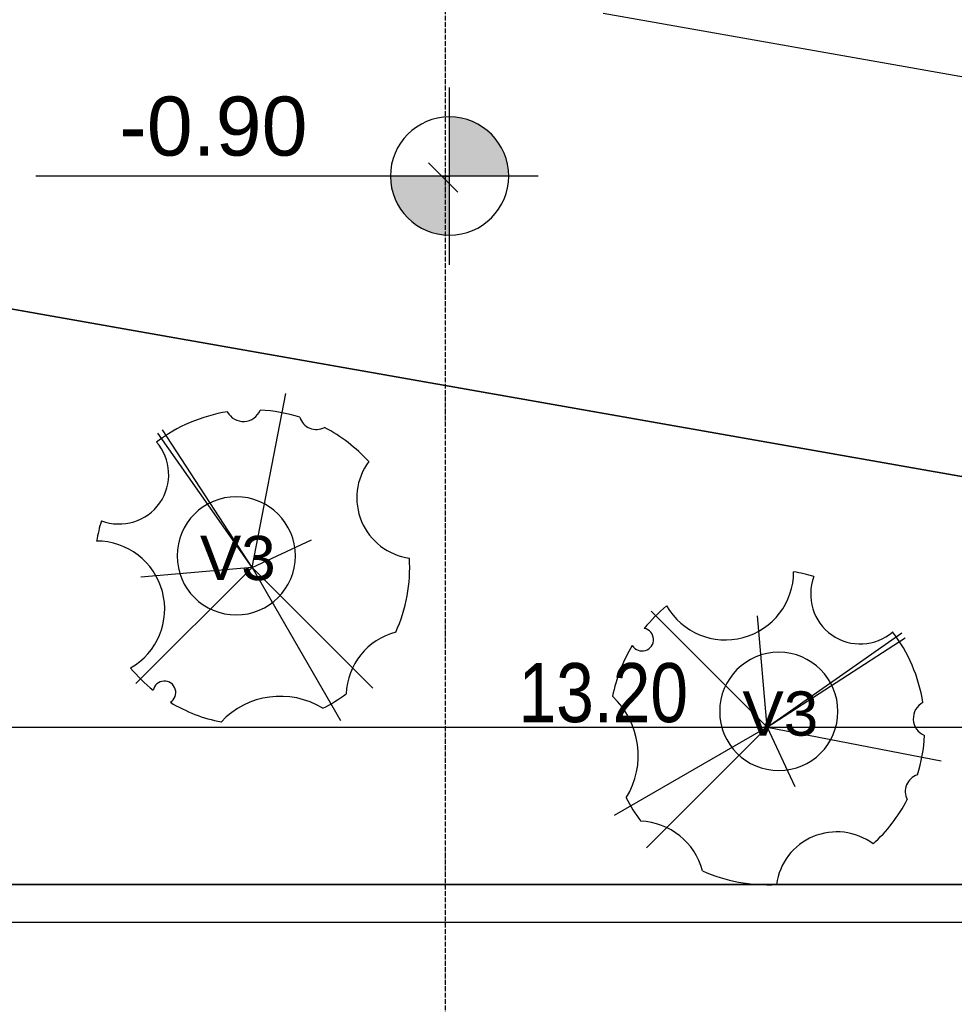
# Model space of a CAD drawing. Extents: x 109676 to 150640, y -94043 to -57043.
# Tile 14 of 39: x 126775 to 129146, y -79646 to -77146. Entities that reach past the tile are written whole.
import ezdxf

# ---------------------------------------------------------------- set-up
doc = ezdxf.new("R2010")
doc.units = 0
doc.linetypes.add('_TRAÇO_-_PONTO', pattern=[16, 12, -2, 0, -2])
doc.layers.get('0').update_dxf_attribs({"linetype": 'CONTINUOUS'})
doc.layers.get('DEFPOINTS').update_dxf_attribs({"linetype": 'CONTINUOUS'})
for name, color, linetype in [('A-ANNO-DIMS', 1, 'CONTINUOUS'), ('A-MASS', 5, 'CONTINUOUS'), ('C-TOPO', 2, 'CONTINUOUS'), ('L-PLNT-BEDS', 3, 'CONTINUOUS'), ('L-PLNT-IDEN', 3, 'CONTINUOUS'), ('S-GRID', 1, 'CONTINUOUS')]:
    doc.layers.add(name, color=color, linetype=linetype)
doc.styles.add('ARIAL', font='arial.ttf', dxfattribs={"height": 112.5})
doc.styles.add('ARIAL_1', font='arial.ttf', dxfattribs={"height": 150})
doc.styles.add('ARIAL_NARROW_2', font='ARIALN.TTF', dxfattribs={"height": 150})
doc.dimstyles.new('DIAGONAL_-_2_0MM_ARIAL', dxfattribs={"dimscale": 304.8, "dimtxt": 153.514646, "dimasz": 0.246063, "dimexe": 0.246063, "dimexo": 0.0625, "dimgap": 0.036909, "dimtad": 1, "dimlfac": 0.001, "dimrnd": 0.01, "dimzin": 0, "dimtxsty": 'ARIAL_NARROW_2', "dimblk1": 'OBLIQUE', "dimblk2": 'OBLIQUE', "dimsah": 1, "dimcen": 0.09, "dimdle": 0.246063, "dimazin": 3, "dimtfac": 1, "dimtdec": 4, "dimtix": 1, "dimtmove": 0, "dimatfit": 3, "dimtvp": 1, "dimtolj": 1, "dimtzin": 0})
doc.dimstyles.new('DIAGONAL_-_2_5MM_ARIAL_3', dxfattribs={"dimscale": 304.8, "dimtxt": 153.514646, "dimasz": 0.246063, "dimexe": 0.590551, "dimexo": 0.369094, "dimgap": 0.246063, "dimtad": 1, "dimlfac": 0.001, "dimrnd": 0.01, "dimzin": 0, "dimtxsty": 'ARIAL_NARROW_2', "dimblk1": 'OBLIQUE', "dimblk2": 'OBLIQUE', "dimsah": 1, "dimcen": 0.09, "dimdle": 0.590551, "dimazin": 3, "dimtfac": 1, "dimtdec": 4, "dimtix": 1, "dimtmove": 0, "dimatfit": 3, "dimtvp": 1, "dimtolj": 1, "dimtzin": 0})

# ---------------------------------------------------------------- blocks, each defined once
blk = doc.blocks.new('RPC_VEGETAÇÃO_-_TROPICAL_-')
at = {"layer": 'L-PLNT-BEDS'}
for q in [(-224.2, 381.3), (-306.3, 299.2), (294.8, 287.4), (282.4, 17.5), (-150.9, -77.6), (-85.7, -448.9), (227.2, -356.9), (239.1, -348.5)]:
    blk.add_line((0.1, -7.2), q, dxfattribs=at)
for centre, radius, start, end in [((-71.8, 525.6), 205.7, 238.4657, 316.9123), ((0.1, -7.2), 400, 58.808, 78.7084), ((0.1, -7.2), 400, 116.6696, 126.6487), ((222.4, 310.2), 29, 121.2967, 348.7033), ((-406.9, 320.2), 168.4, 284.5761, 357.8078), ((0.1, -7.2), 400, 39.648, 51.192), ((394.4, 98.4), 172.7, 119.9838, 270.0162), ((0.1, -7.2), 400, 155.7352, 183.4024), ((-420, -183.8), 154.3, 323.3668, 82.226), ((0.1, -7.2), 400, 342.7424, 350.352), ((337, -243.1), 125.6, 68.9276, 221.0724), ((0.1, -7.2), 400, 222.1904, 242.6209), ((0.1, -7.2), 400, 279.0058, 307.2576), ((-163.4, -401.5), 44.1, 17.3648, 117.5876), ((0.1, -7.2), 400, 252.3315, 266.9942), ((22, -424.1), 46.2, 28.1518, 157.8482)]:
    blk.add_arc(centre, radius, start, end, dxfattribs=at)
blk = doc.blocks.new('TAG_-_VEGETAÇÃO_-_MARCA_DE')
at = {"layer": 'L-PLNT-IDEN'}
for start, end in [(360, 180), (180, 360)]:
    blk.add_arc((0, 0), 2, start, end, dxfattribs=at)
blk = doc.blocks.new('SPOT_ELEVATIONS_-_SPOT_ELE')
at = {"layer": 'A-ANNO-DIMS'}
h = blk.add_hatch(color=256, dxfattribs=at)
edge = h.paths.add_edge_path(flags=0)
edge.add_line((0, 0), (-2, 0))
edge.add_arc((0, 0), 2, 90, 180, ccw=False)
edge.add_line((0, 2), (0, 0))
h = blk.add_hatch(color=256, dxfattribs=at)
edge = h.paths.add_edge_path(flags=0)
edge.add_line((0, 0), (2, 0))
edge.add_arc((0, 0), 2, 270, 360, ccw=False)
edge.add_line((0, -2), (0, 0))
for p, q in [((0, -3), (0, 3)), ((-3, 0), (14, 0))]:
    blk.add_line(p, q, dxfattribs=at)
blk.add_circle((0, 0), 2, dxfattribs=at)
blk = doc.blocks.new('_OBLIQUE')
at = {"color": 0, "linetype": 'BYBLOCK'}
blk.add_line((-0.5, -0.5), (0.5, 0.5), dxfattribs=at)
blk = doc.blocks.new('*D105')
at = {"layer": 'A-ANNO-DIMS', "color": 0}
for p, q in [((140237.8, -75543), (141079.3, -75543)), ((140320.9, -78917.8), (140777, -78998.2))]:
    blk.add_line(p, q, dxfattribs=at)
blk.add_arc((121181.5, -75543), 19717.7, 350, 360, dxfattribs=at)
at = {"layer": 'DEFPOINTS', "color": 0}
for p in [(121181.5, -75543), (140125.3, -75543), (140765.9, -77832.1), (140210.1, -78898.3)]:
    blk.add_point(p, dxfattribs=at)
at = {"layer": 'A-ANNO-DIMS', "color": 0, "xscale": 75, "yscale": 75, "zscale": 75}
for p, rotation in [((140899.3, -75543), 89.99999999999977), ((140599.7, -78967), 259.9999999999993)]:
    blk.add_blockref('_OBLIQUE', p, dxfattribs=dict(at, rotation=rotation))
at = {"layer": 'A-ANNO-DIMS', "color": 0, "insert": (140673.2, -77248.3), "char_height": 150, "width": 327.498, "attachment_point": 5, "rotation": 85, "style": 'ARIAL_NARROW_2'}
blk.add_mtext('\\A1;10°', dxfattribs=at)
blk = doc.blocks.new('*D111')
at = {"layer": 'A-ANNO-DIMS', "color": 0}
for p, q in [((121181.5, -79231.1), (121181.5, -79512.1)), ((139619.9, -79231.1), (139619.9, -79512.1)), ((121106.5, -79437.1), (139694.9, -79437.1))]:
    blk.add_line(p, q, dxfattribs=at)
at = {"layer": 'DEFPOINTS', "color": 0}
for p in [(121181.5, -79212.1), (139619.9, -79212.1), (139619.9, -79437.1)]:
    blk.add_point(p, dxfattribs=at)
at = {"layer": 'A-ANNO-DIMS', "color": 0, "xscale": 75, "yscale": 75, "zscale": 75, "rotation": 180}
blk.add_blockref('_OBLIQUE', (121181.5, -79437.1), dxfattribs=at)
at = {"layer": 'A-ANNO-DIMS', "color": 0, "xscale": 75, "yscale": 75, "zscale": 75}
blk.add_blockref('_OBLIQUE', (139619.9, -79437.1), dxfattribs=at)
at = {"layer": 'A-ANNO-DIMS', "color": 0, "insert": (130400.7, -79349.2), "char_height": 150, "width": 513.936, "attachment_point": 5, "style": 'ARIAL_NARROW_2'}
blk.add_mtext('\\A1;18.44', dxfattribs=at)
blk = doc.blocks.new('*D117')
at = {"layer": 'A-ANNO-DIMS', "color": 0}
for p, q in [((134855.6, -78557.7), (134855.6, -79018.3)), ((121655.6, -78737.3), (121655.6, -79018.3)), ((134930.6, -78943.3), (121580.6, -78943.3))]:
    blk.add_line(p, q, dxfattribs=at)
at = {"layer": 'DEFPOINTS', "color": 0}
for p in [(134855.6, -78538.6), (121655.6, -78718.3), (121655.6, -78943.3)]:
    blk.add_point(p, dxfattribs=at)
at = {"layer": 'A-ANNO-DIMS', "color": 0, "xscale": 75, "yscale": 75, "zscale": 75, "rotation": 180}
blk.add_blockref('_OBLIQUE', (121655.6, -78943.3), dxfattribs=at)
at = {"layer": 'A-ANNO-DIMS', "color": 0, "xscale": 75, "yscale": 75, "zscale": 75}
blk.add_blockref('_OBLIQUE', (134855.6, -78943.3), dxfattribs=at)
at = {"layer": 'A-ANNO-DIMS', "color": 0, "insert": (128255.6, -78855.5), "char_height": 150, "width": 513.936, "attachment_point": 5, "style": 'ARIAL_NARROW_2'}
blk.add_mtext('\\A1;13.20', dxfattribs=at)

msp = doc.modelspace()

# ---------------------------------------------------------------- linework, layer by layer
at = {"layer": 'A-ANNO-DIMS'}
for p, q in [((127849.389, -77546.888, -671.613), (127811.889, -77509.388, -671.613)), ((127849.389, -77543.215, -671.613), (127865.653, -77543.215, -671.613)), ((127849.389, -77546.888, -671.613), (127849.389, -77543.215, -671.613)), ((127849.389, -77546.888, -671.613), (127886.889, -77584.388, -671.613))]:
    msp.add_line(p, q, dxfattribs=at)
at = {"layer": 'A-MASS'}
msp.add_line((128255.584, -77129.968, -671.613), (131255.584, -77658.949, -671.613), dxfattribs=at)
msp.add_open_spline([(128071.911, -76864.938, -671.613), (128519.44, -76935.411, -671.613), (129526.214, -77095.034, -671.613), (130532.663, -77256.691, -671.613), (131091.718, -77347.017, -671.613)], degree=3, knots=[0, 0, 0, 0, 0.44444444, 1, 1, 1, 1], dxfattribs=at)
at = {"layer": 'C-TOPO'}
for p, q in [((122681.933, -77162.611, -671.613), (127096.845, -77941.075, -671.613)), ((127096.845, -77941.075, -671.613), (122681.933, -77162.611, -671.613)), ((127096.845, -77941.075, -671.613), (133225.169, -79021.67, -671.613)), ((133225.169, -79021.67, -671.613), (127096.845, -77941.075, -671.613)), ((135040.379, -79341.734, -671.613), (121625.71, -79341.734, -671.613)), ((121625.71, -79341.734, -671.613), (135040.379, -79341.734, -671.613))]:
    msp.add_line(p, q, dxfattribs=at)
at = {"layer": 'S-GRID', "linetype": '_TRAÇO_-_PONTO'}
msp.add_line((127855.584, -80610.15, -671.613), (127855.584, -70898.098, -671.613), dxfattribs=at)

# ---------------------------------------------------------------- block references
at = {"layer": 'A-ANNO-DIMS', "extrusion": (0, 0, -1), "xscale": 74.99999999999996, "yscale": 74.99999999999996, "zscale": 74.99999999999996}
msp.add_blockref('SPOT_ELEVATIONS_-_SPOT_ELE', (-127865.653, -77543.215, 671.613), dxfattribs=at)
at = {"layer": 'L-PLNT-BEDS'}
for p, rotation in [((127364.533, -78543.923, -671.613), 180), ((128664.293, -78942.178, -671.613), 89.9999999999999)]:
    msp.add_blockref('RPC_VEGETAÇÃO_-_TROPICAL_-', p, dxfattribs=dict(at, rotation=rotation))
at = {"layer": 'L-PLNT-IDEN', "xscale": 74.99999999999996, "yscale": 74.99999999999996, "zscale": 74.99999999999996}
for p in [(127324.477, -78507.252, -671.613), (128700.965, -78902.122, -671.613)]:
    msp.add_blockref('TAG_-_VEGETAÇÃO_-_MARCA_DE', p, dxfattribs=at)

# ---------------------------------------------------------------- texts
at = {"layer": 'A-ANNO-DIMS', "insert": (127027.687, -77341.418, -671.613), "char_height": 150, "width": 571.11742, "attachment_point": 1, "style": 'ARIAL_1'}
msp.add_mtext('-0.90', dxfattribs=at)
at = {"layer": 'L-PLNT-IDEN', "char_height": 112.5, "width": 234.49359, "attachment_point": 1, "style": 'ARIAL'}
for insert in [(127232.266, -78456.375, -671.613), (128608.754, -78851.244, -671.613)]:
    msp.add_mtext('V3', dxfattribs=dict(at, insert=insert))

# ---------------------------------------------------------------- dimensions: what is measured, and where the dimension line sits
at = {"layer": 'A-ANNO-DIMS'}
dim = msp.add_angular_dim_3p(base=(140765.944, -77832.113, -671.613), center=(121181.547, -75543.026, -671.613), p1=(140210.123, -78898.277, -671.613), p2=(140125.295, -75543.026, -671.613), dimstyle='DIAGONAL_-_2_5MM_ARIAL_3', override={"dimdec": 0, "dimpost": '<>', "dimfxl": 3356.323517}, dxfattribs=at)
dim.commit()
dim.dimension.update_dxf_attribs({"geometry": '*D105', "text_midpoint": (140673.227, -77248.327, -671.613)})
for base, p1, p2, override, picture, middle in [((121655.584, -78943.296, -671.613), (134855.584, -78538.631, -671.613), (121655.584, -78718.296, -671.613), {"dimpost": '<>', "dimfxl": 13201.222656}, '*D117', (128255.584, -78855.46, -671.613)), ((139619.938, -79437.056, -671.613), (121181.547, -79212.056, -671.613), (139619.938, -79212.056, -671.613), {"dimpost": '<>', "dimfxl": 18438.390692}, '*D111', (130400.742, -79349.22, -671.613))]:
    dim = msp.add_linear_dim(base=base, p1=p1, p2=p2, dimstyle='DIAGONAL_-_2_0MM_ARIAL', override=override, dxfattribs=at)
    dim.commit()
    dim.dimension.update_dxf_attribs({"geometry": picture, "text_midpoint": middle})

doc.saveas('drawing.dxf')
